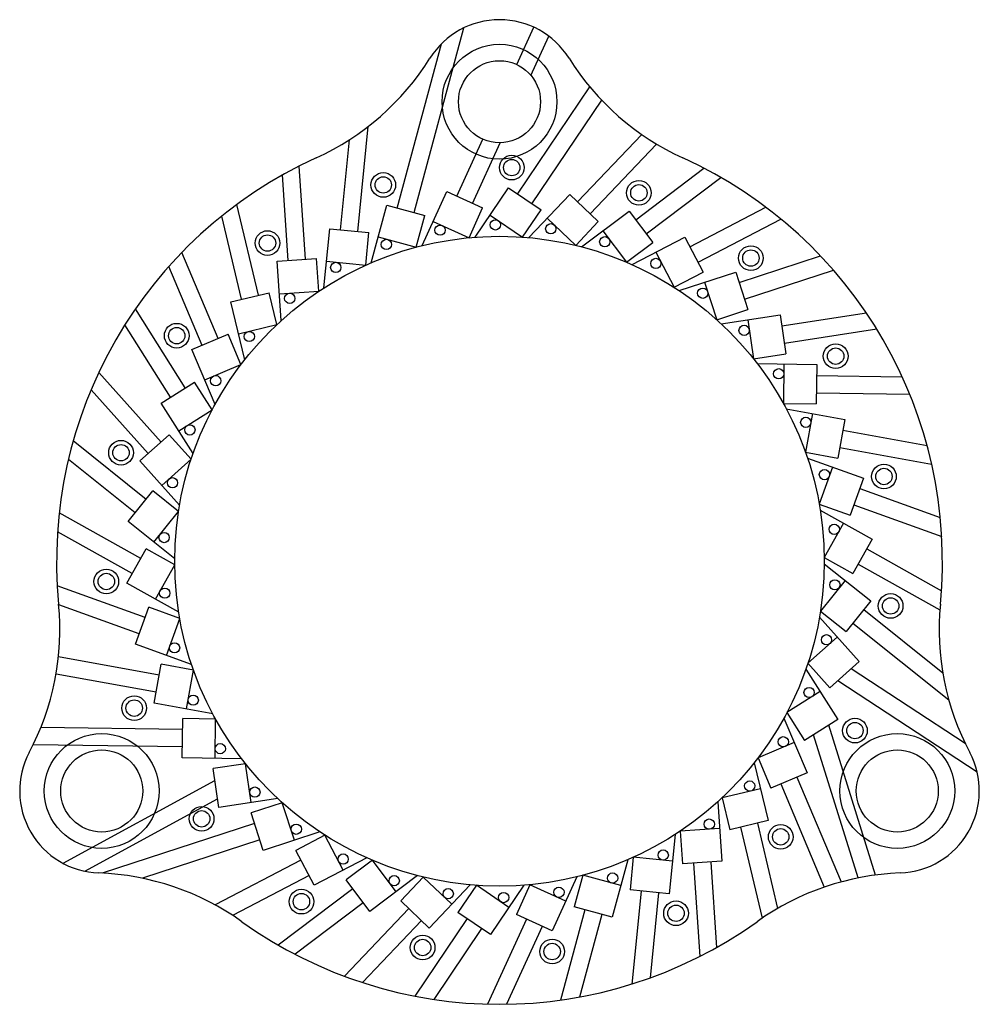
# Model space of a CAD drawing. Extents: x 1.7 to 16.3, y 2.2 to 17.2.
import ezdxf

# ---------------------------------------------------------------- set-up
doc = ezdxf.new("R2010")
doc.units = 0
doc.header["$MEASUREMENT"] = 0
doc.linetypes.add('SOLID', pattern=[0])
doc.layers.add('Layer1', color=4, linetype='SOLID')

msp = doc.modelspace()

# ---------------------------------------------------------------- linework, layer by layer
at = {"layer": 'Layer1'}
for p, q in [((7.699, 14.311), (8.456, 17.126)), ((9.264, 16.567), (9.523, 17.135)), ((9.48, 16.4), (9.753, 16.998)), ((7.443, 14.38), (8.116, 16.884)), ((9.274, 14.594), (10.376, 16.227)), ((9.494, 14.445), (10.558, 16.022)), ((6.843, 14.024), (6.999, 15.623)), ((10.191, 14.473), (11.167, 15.501)), ((6.579, 14.05), (6.713, 15.421)), ((8.35, 14.563), (8.745, 15.429)), ((8.591, 14.452), (9.012, 15.375)), ((10.384, 14.29), (11.394, 15.355)), ((6.045, 13.601), (5.949, 15.021)), ((5.78, 13.583), (5.692, 14.884)), ((11.076, 14.202), (12.116, 14.988)), ((11.236, 13.99), (12.372, 14.848)), ((7.821, 13.808), (8.198, 14.632)), ((8.198, 14.632), (8.743, 14.383)), ((8.629, 13.936), (9.136, 14.687)), ((9.136, 14.687), (9.633, 14.352)), ((9.446, 13.93), (10.07, 14.588)), ((10.07, 14.588), (10.505, 14.175)), ((5.329, 13.052), (4.999, 14.437)), ((7.046, 13.548), (7.281, 14.423)), ((7.281, 14.423), (7.861, 14.267)), ((5.07, 12.99), (4.769, 14.259)), ((7.731, 13.785), (7.861, 14.267)), ((8.536, 13.928), (8.743, 14.383)), ((8.856, 14.273), (9.353, 13.937)), ((9.353, 13.937), (9.633, 14.352)), ((10.252, 13.789), (10.975, 14.335)), ((10.975, 14.335), (11.336, 13.856)), ((11.903, 13.789), (13.059, 14.393)), ((7.99, 14.177), (8.536, 13.928)), ((9.726, 14.225), (10.161, 13.812)), ((10.161, 13.812), (10.505, 14.175)), ((12.026, 13.554), (13.288, 14.213)), ((6.324, 13.164), (6.412, 14.066)), ((6.412, 14.066), (7.009, 14.008)), ((6.961, 13.51), (7.009, 14.008)), ((10.576, 14.034), (10.937, 13.555)), ((7.152, 13.94), (7.731, 13.785)), ((10.937, 13.555), (11.336, 13.856)), ((11.023, 13.518), (11.826, 13.937)), ((11.826, 13.937), (12.104, 13.406)), ((4.712, 12.392), (4.159, 13.704)), ((11.383, 13.706), (11.661, 13.174)), ((12.652, 13.246), (13.892, 13.651)), ((5.614, 13.571), (6.212, 13.612)), ((5.675, 12.667), (5.614, 13.571)), ((6.246, 13.113), (6.212, 13.612)), ((6.364, 13.569), (6.961, 13.51)), ((4.467, 12.289), (3.961, 13.491)), ((11.661, 13.174), (12.104, 13.406)), ((11.739, 13.123), (12.6, 13.405)), ((12.6, 13.405), (12.787, 12.835)), ((12.735, 12.994), (14.088, 13.436)), ((12.125, 13.25), (12.311, 12.679)), ((4.907, 12.952), (5.491, 13.09)), ((5.607, 12.604), (5.491, 13.09)), ((5.648, 13.073), (6.246, 13.113)), ((5.117, 12.07), (4.907, 12.952)), ((4.212, 11.64), (3.451, 12.843)), ((12.311, 12.679), (12.787, 12.835)), ((12.38, 12.616), (13.276, 12.752)), ((13.276, 12.752), (13.366, 12.159)), ((13.301, 12.587), (14.591, 12.783)), ((3.987, 11.498), (3.29, 12.6)), ((5.023, 12.465), (5.607, 12.604)), ((12.782, 12.677), (12.872, 12.084)), ((4.313, 12.224), (4.866, 12.457)), ((5.06, 11.996), (4.866, 12.457)), ((13.341, 12.324), (14.748, 12.538)), ((4.665, 11.389), (4.313, 12.224)), ((12.872, 12.084), (13.366, 12.159)), ((12.929, 12.011), (13.835, 11.997)), ((13.335, 12.005), (13.327, 11.405)), ((3.843, 10.816), (2.894, 11.877)), ((4.507, 11.763), (5.06, 11.996)), ((13.835, 11.997), (13.827, 11.397)), ((3.846, 11.409), (4.353, 11.729)), ((4.62, 11.307), (4.353, 11.729)), ((13.833, 11.83), (15.137, 11.811)), ((3.645, 10.639), (2.776, 11.611)), ((13.829, 11.564), (15.252, 11.544)), ((4.331, 10.643), (3.846, 11.409)), ((13.327, 11.405), (13.827, 11.397)), ((4.113, 10.986), (4.62, 11.307)), ((13.371, 11.323), (14.263, 11.16)), ((13.771, 11.25), (13.663, 10.66)), ((14.263, 11.16), (14.155, 10.57)), ((14.233, 10.996), (15.516, 10.762)), ((3.614, 9.942), (2.504, 10.833)), ((3.52, 10.528), (3.967, 10.927)), ((4.3, 10.555), (3.967, 10.927)), ((13.663, 10.66), (14.155, 10.57)), ((14.185, 10.735), (15.586, 10.48)), ((3.448, 9.735), (2.431, 10.551)), ((4.124, 9.852), (3.52, 10.528)), ((3.853, 10.155), (4.3, 10.555)), ((13.694, 10.572), (14.547, 10.265)), ((14.076, 10.434), (13.873, 9.87)), ((14.547, 10.265), (14.344, 9.7)), ((3.343, 9.605), (3.719, 10.073)), ((4.109, 9.76), (3.719, 10.073)), ((14.49, 10.107), (15.717, 9.666)), ((3.733, 9.292), (4.109, 9.76)), ((13.873, 9.87), (14.344, 9.7)), ((13.889, 9.778), (14.679, 9.335)), ((14.4, 9.858), (15.74, 9.376)), ((3.532, 9.043), (2.291, 9.739)), ((4.05, 9.038), (3.343, 9.605)), ((14.243, 9.579), (13.95, 9.056)), ((3.403, 8.811), (2.265, 9.449)), ((14.679, 9.335), (14.386, 8.811)), ((3.321, 8.665), (3.614, 9.189)), ((4.05, 8.944), (3.614, 9.189)), ((14.597, 9.189), (15.735, 8.551)), ((13.95, 9.056), (14.386, 8.811)), ((3.757, 8.421), (4.05, 8.944)), ((13.95, 8.962), (14.657, 8.395)), ((14.468, 8.957), (15.711, 8.26)), ((14.267, 8.708), (13.891, 8.24)), ((3.6, 8.142), (2.26, 8.624)), ((4.111, 8.222), (3.321, 8.665)), ((3.51, 7.893), (2.283, 8.334)), ((3.453, 7.735), (3.656, 8.3)), ((4.127, 8.13), (3.656, 8.3)), ((14.657, 8.395), (14.281, 7.927)), ((14.552, 8.265), (15.755, 7.3)), ((3.924, 7.566), (4.127, 8.13)), ((13.876, 8.148), (14.48, 7.472)), ((13.891, 8.24), (14.281, 7.927)), ((14.386, 8.058), (15.847, 6.886)), ((14.147, 7.845), (13.7, 7.445)), ((4.306, 7.428), (3.453, 7.735)), ((3.815, 7.265), (2.279, 7.545)), ((3.737, 6.84), (3.845, 7.43)), ((4.337, 7.34), (3.845, 7.43)), ((13.669, 7.357), (14.154, 6.591)), ((13.7, 7.445), (14.033, 7.073)), ((14.48, 7.472), (14.033, 7.073)), ((14.359, 7.364), (16.095, 6.228)), ((3.767, 7.004), (2.242, 7.282)), ((4.229, 6.75), (4.337, 7.34)), ((14.154, 7.181), (16.278, 5.79)), ((13.887, 7.014), (13.38, 6.693)), ((4.629, 6.677), (3.737, 6.84)), ((4.165, 6.003), (4.173, 6.603)), ((4.673, 6.595), (4.173, 6.603)), ((13.335, 6.611), (13.687, 5.776)), ((13.38, 6.693), (13.647, 6.271)), ((4.171, 6.436), (2.011, 6.467)), ((4.665, 5.995), (4.673, 6.595)), ((14.154, 6.591), (13.647, 6.271)), ((14.729, 4.219), (14.017, 6.504)), ((14.464, 4.176), (13.784, 6.357)), ((4.167, 6.17), (1.893, 6.203)), ((13.493, 6.237), (12.94, 6.004)), ((5.071, 5.989), (4.165, 6.003)), ((12.94, 6.004), (13.134, 5.543)), ((5.128, 5.916), (4.634, 5.841)), ((5.218, 5.323), (5.128, 5.916)), ((12.883, 5.93), (13.093, 5.048)), ((4.724, 5.248), (4.634, 5.841)), ((13.687, 5.776), (13.134, 5.543)), ((13.533, 5.711), (14.205, 4.115)), ((2.348, 4.398), (4.661, 5.661)), ((13.288, 5.608), (13.95, 4.036)), ((12.977, 5.535), (12.393, 5.396)), ((2.68, 4.277), (4.704, 5.382)), ((5.62, 5.384), (4.724, 5.248)), ((5.689, 5.321), (5.213, 5.165)), ((5.875, 4.75), (5.689, 5.321)), ((12.325, 5.333), (12.386, 4.429)), ((12.393, 5.396), (12.509, 4.91)), ((5.4, 4.595), (5.213, 5.165)), ((5.265, 5.006), (2.947, 4.249)), ((13.093, 5.048), (12.509, 4.91)), ((12.93, 5.01), (13.239, 3.711)), ((6.261, 4.877), (5.4, 4.595)), ((6.339, 4.826), (5.896, 4.594)), ((6.617, 4.294), (6.339, 4.826)), ((11.676, 4.836), (11.588, 3.934)), ((12.352, 4.927), (11.754, 4.887)), ((11.754, 4.887), (11.788, 4.388)), ((12.671, 4.948), (13.001, 3.561)), ((5.348, 4.754), (3.562, 4.17)), ((6.174, 4.063), (5.896, 4.594)), ((5.974, 4.446), (4.667, 3.764)), ((6.977, 4.482), (6.174, 4.063)), ((7.063, 4.445), (6.664, 4.144)), ((7.424, 3.966), (7.063, 4.445)), ((10.954, 4.452), (10.719, 3.577)), ((11.039, 4.49), (10.991, 3.992)), ((11.636, 4.431), (11.039, 4.49)), ((12.386, 4.429), (11.788, 4.388)), ((11.955, 4.399), (12.051, 2.979)), ((12.22, 4.417), (12.308, 3.116)), ((6.097, 4.211), (4.941, 3.607)), ((7.748, 4.211), (7.025, 3.665)), ((10.269, 4.215), (10.139, 3.733)), ((10.848, 4.06), (10.269, 4.215)), ((7.025, 3.665), (6.664, 4.144)), ((7.839, 4.188), (7.495, 3.825)), ((8.274, 3.775), (7.839, 4.188)), ((8.554, 4.07), (7.93, 3.412)), ((8.647, 4.063), (8.367, 3.648)), ((9.144, 3.727), (8.647, 4.063)), ((9.371, 4.064), (8.864, 3.313)), ((9.464, 4.072), (9.257, 3.617)), ((10.01, 3.823), (9.464, 4.072)), ((10.179, 4.192), (9.802, 3.368)), ((6.764, 4.01), (5.628, 3.152)), ((11.588, 3.934), (10.991, 3.992)), ((11.157, 3.976), (11.019, 2.559)), ((11.421, 3.95), (11.295, 2.652)), ((6.924, 3.798), (5.884, 3.012)), ((7.93, 3.412), (7.495, 3.825)), ((7.616, 3.71), (6.637, 2.677)), ((8.864, 3.313), (8.367, 3.648)), ((9.802, 3.368), (9.257, 3.617)), ((10.301, 3.689), (9.931, 2.314)), ((10.719, 3.577), (10.139, 3.733)), ((10.557, 3.62), (10.218, 2.361)), ((7.809, 3.527), (6.912, 2.581)), ((8.506, 3.555), (7.71, 2.374)), ((9.409, 3.548), (8.818, 2.252)), ((8.726, 3.406), (7.997, 2.325)), ((9.65, 3.437), (9.109, 2.251))]:
    msp.add_line(p, q, dxfattribs=at)
for centre, radius in [((9, 16), 0.875), ((9, 16), 0.625), ((9.187, 14.997), 0.188), ((9.187, 14.997), 0.125), ((7.229, 14.733), 0.188), ((7.229, 14.733), 0.125), ((11.124, 14.612), 0.188), ((11.124, 14.612), 0.125), ((8.094, 14.044), 0.0781), ((8.937, 14.124), 0.0781), ((9.781, 14.065), 0.0781), ((9, 9), 4.95), ((5.464, 13.847), 0.188), ((5.464, 13.847), 0.125), ((7.276, 13.826), 0.0781), ((10.604, 13.867), 0.0781), ((12.831, 13.618), 0.188), ((12.831, 13.618), 0.125), ((6.505, 13.476), 0.0781), ((11.383, 13.537), 0.0781), ((5.803, 13.005), 0.0781), ((12.097, 13.083), 0.0781), ((4.081, 12.436), 0.188), ((4.081, 12.436), 0.125), ((5.187, 12.424), 0.0781), ((12.727, 12.517), 0.0781), ((14.123, 12.124), 0.188), ((14.123, 12.124), 0.125), ((13.255, 11.856), 0.0781), ((4.675, 11.75), 0.0781), ((13.667, 11.116), 0.0781), ((4.282, 11), 0.0781), ((3.232, 10.653), 0.188), ((3.232, 10.653), 0.125), ((13.952, 10.319), 0.0781), ((14.859, 10.291), 0.188), ((14.859, 10.291), 0.125), ((4.017, 10.196), 0.0781), ((14.102, 9.486), 0.0781), ((3.888, 9.36), 0.0781), ((3.008, 8.691), 0.188), ((3.008, 8.691), 0.125), ((14.112, 8.64), 0.0781), ((3.898, 8.514), 0.0781), ((14.961, 8.319), 0.188), ((14.961, 8.319), 0.125), ((13.983, 7.804), 0.0781), ((4.048, 7.681), 0.0781), ((13.718, 7), 0.0781), ((3.433, 6.762), 0.188), ((4.333, 6.884), 0.0781), ((3.433, 6.762), 0.125), ((14.417, 6.42), 0.188), ((14.417, 6.42), 0.125), ((2.938, 5.5), 0.875), ((13.325, 6.25), 0.0781), ((15.062, 5.5), 0.875), ((4.745, 6.144), 0.0781), ((2.938, 5.5), 0.625), ((15.062, 5.5), 0.625), ((5.273, 5.483), 0.0781), ((12.813, 5.576), 0.0781), ((4.461, 5.076), 0.188), ((4.461, 5.076), 0.125), ((5.903, 4.917), 0.0781), ((12.197, 4.995), 0.0781), ((13.286, 4.801), 0.188), ((13.286, 4.801), 0.125), ((6.617, 4.463), 0.0781), ((11.495, 4.524), 0.0781), ((7.396, 4.133), 0.0781), ((10.724, 4.174), 0.0781), ((5.982, 3.814), 0.188), ((5.982, 3.814), 0.125), ((8.219, 3.935), 0.0781), ((9.063, 3.876), 0.0781), ((9.906, 3.956), 0.0781), ((11.69, 3.637), 0.188), ((11.69, 3.637), 0.125), ((7.829, 3.115), 0.188), ((7.829, 3.115), 0.125), ((9.803, 3.054), 0.188), ((9.803, 3.054), 0.125)]:
    msp.add_circle(centre, radius, dxfattribs=at)
for centre, radius, start, end in [((9, 16), 1.25, 32.0468, 147.9532), ((4.55, 18.786), 4, 294.4533, 327.9532), ((13.45, 18.786), 4, 212.0468, 245.5467), ((9, 9), 6.75, 114.4533, 185.5467), ((9, 9), 6.75, 354.4533, 425.5467), ((-1.7, 7.961), 4, 332.0468, 365.5467), ((19.7, 7.961), 4, 174.4533, 207.9532), ((2.938, 5.5), 1.25, 152.0468, 267.9532), ((15.062, 5.5), 1.25, 272.0468, 387.9532), ((2.75, 0.253), 4, 54.4533, 87.9532), ((15.25, 0.253), 4, 92.0468, 125.5467), ((9, 9), 6.75, 234.4533, 305.5467)]:
    msp.add_arc(centre, radius, start, end, dxfattribs=at)

doc.saveas('drawing.dxf')
